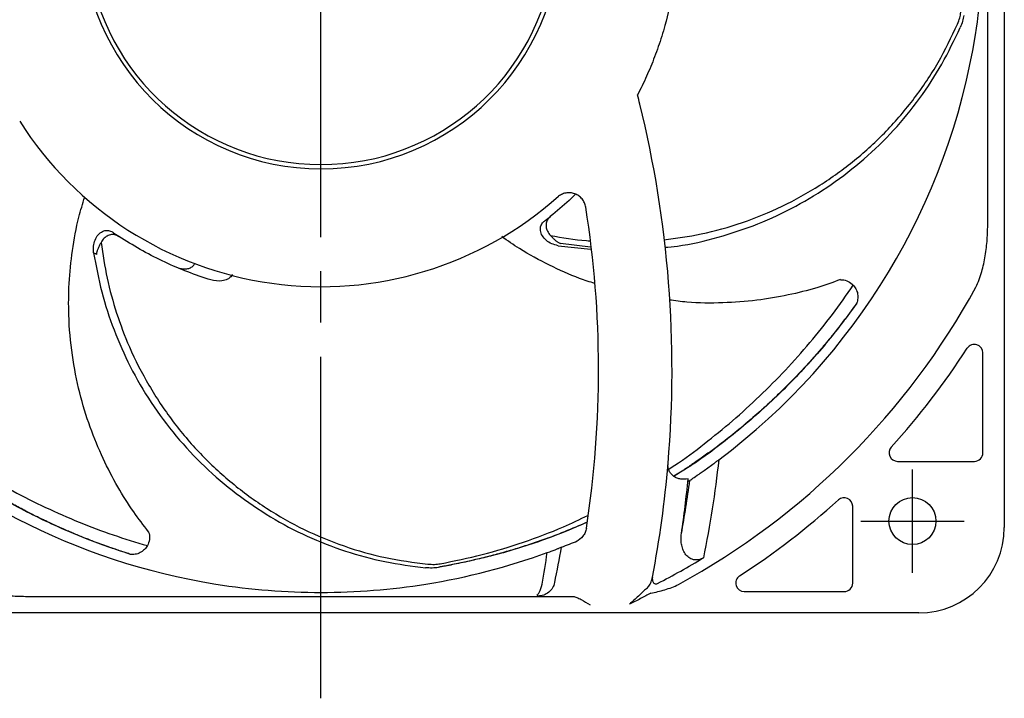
# Model space of a CAD drawing. Header units: millimetres. Extents: x 0 to 594, y 0 to 420.
# Tile 2 of 15: x 92 to 207, y 98 to 178. Entities that reach past the tile are written whole.
import ezdxf

# ---------------------------------------------------------------- set-up
doc = ezdxf.new("R2010")
doc.units = ezdxf.units.MM
doc.linetypes.add('CENTER', pattern=[27, 20, -2, 3, -2])

msp = doc.modelspace()

# ---------------------------------------------------------------- linework, layer by layer
at = {"linetype": 'CENTER', "ltscale": 2}
msp.add_line((127, 98.35), (127, 278.35), dxfattribs=at)
for p, q in [((207, 258.35), (207, 118.35)), ((205.06, 154.01), (205.06, 222.69)), ((154.76, 151.35), (158.59, 150.94)), ((158.56, 151.16), (155.05, 151.59)), ((189.7, 144.58), (189.68, 144.54)), ((204.5, 127.1), (204.5, 138.79)), ((194.5, 126.1), (203.5, 126.1)), ((170.01, 123.76), (170.18, 123.87)), ((189.25, 111.85), (189.25, 120.85)), ((155.17, 116.04), (154.82, 115.91)), ((104.75, 115.2), (104.7, 115.2)), ((140.97, 113.73), (140.72, 113.67)), ((176.56, 110.85), (188.25, 110.85)), ((92.66, 110.29), (156.54, 110.29)), ((197, 108.35), (57, 108.35))]:
    msp.add_line(p, q)
at = {"linetype": 'CENTER', "ltscale": 0.861195}
for p, q in [((196.25, 113.05), (196.25, 125.15)), ((190.2, 119.1), (202.3, 119.1))]:
    msp.add_line(p, q, dxfattribs=at)
at = {"flags": 128}
msp.add_lwpolyline([(154.7, 157.05), (154.78, 157.11), (154.81, 157.15)], dxfattribs=at)
msp.add_circle((196.25, 119.1), 2.75)
for centre, radius, start, end in [((127, 188.35), 28, 91.0232, 88.9768), ((127, 188.35), 77.6, 350.8832, 0), ((127, 188.35), 27.5, 187.1645, 352.8355), ((127, 188.35), 77.6, 189.1168, 260.8832), ((127, 188.35), 77.6, 306.8799, 350.8832), ((37.8, 136.85), 130.3, 13.8053, 14.2958), ((37.8, 136.85), 130.3, 355.151, 13.8053), ((127, 188.35), 41.8, 212.4627, 311.7144), ((37.8, 136.85), 121.7, 351.2174, 8.9886), ((127, 188.35), 87.35, 298.628, 331.372), ((203.5, 138.79), 1, 0, 147.0637), ((127, 188.35), 90.15, 317.7808, 327.0637), ((194.5, 127.1), 1, 137.7808, 270), ((203.5, 127.1), 1, 270, 0), ((37.8, 136.85), 130.3, 349.2492, 355.151), ((37.8, 136.85), 132.8, 351.6789, 354.4663), ((127, 188.35), 90.15, 302.9363, 312.2192), ((188.25, 120.85), 1, 0, 132.2192), ((197, 118.35), 10, 270, 0), ((127, 188.35), 77.6, 291.285, 292.7514), ((127, 188.35), 77.6, 279.1168, 289.9525), ((37.8, 136.85), 119.2, 347.9216, 349.9474), ((127, 188.35), 86.1, 297.2367, 301.3393), ((176.56, 111.85), 1, 122.9363, 270), ((188.25, 111.85), 1, 270, 0), ((127, 188.35), 77.6, 260.8832, 270), ((127, 188.35), 77.6, 270, 279.1168)]:
    msp.add_arc(centre, radius, start, end)
msp.add_ellipse((37.8, -355.88), major_axis=(0, 540.49), ratio=0.4191, start_param=5.752708, end_param=5.753213)
for points, knots in [([(142.56, 227.15), (142.76, 227.07), (143.16, 226.9), (143.75, 226.65), (144.35, 226.38), (144.94, 226.11), (145.54, 225.82), (146.13, 225.52), (146.73, 225.2), (147.32, 224.88), (147.91, 224.54), (148.5, 224.2), (149.09, 223.84), (149.68, 223.46), (151.24, 222.44), (153.77, 220.55), (156.92, 217.64), (159.84, 214.33), (162.27, 210.92), (164.46, 207.06), (166.37, 202.72), (167.66, 198.36), (168.48, 193.98), (168.84, 189.99), (168.78, 185.57), (168.28, 181.32), (167.55, 178.05), (166.9, 175.88), (166.5, 174.66), (166.07, 173.48), (165.61, 172.32), (165.12, 171.19), (164.61, 170.09), (164.25, 169.38), (164.06, 169.02)], [0, 0, 0, 0, 0.0092142, 0.0184956, 0.0278442, 0.0372601, 0.0467433, 0.0562938, 0.0659115, 0.0755965, 0.0853488, 0.0951683, 0.1050552, 0.1150093, 0.1250308, 0.1855704, 0.2500136, 0.3093873, 0.3750055, 0.4296995, 0.5000015, 0.5781251, 0.6249905, 0.6913935, 0.7499846, 0.8147094, 0.8749705, 0.8935978, 0.9119698, 0.9300865, 0.9479478, 0.9655538, 0.9829045, 1, 1, 1, 1]), ([(201.52, 177.31), (201.62, 177.55), (201.8, 178.01), (201.88, 178.46), (201.92, 178.68)], [0, 0, 0, 0, 0.5255364, 1, 1, 1, 1]), ([(202.26, 178.32), (202.22, 178.09), (202.13, 177.63), (201.94, 177.14), (201.84, 176.9)], [0, 0, 0, 0, 0.488256, 1, 1, 1, 1]), ([(167.13, 152.03), (168.6, 152.23), (171.72, 152.65), (176.37, 153.98), (181.03, 155.89), (185.44, 158.34), (189.53, 161.29), (193.26, 164.71), (196.53, 168.55), (199.37, 172.75), (200.8, 175.79), (201.52, 177.31)], [0, 0, 0, 0, 0.099209, 0.211274, 0.323428, 0.436512, 0.548759, 0.66133, 0.774618, 0.887047, 1, 1, 1, 1]), ([(167.25, 151.16), (167.74, 151.2), (169.86, 151.4), (173.54, 152.29), (178.18, 153.82), (182.61, 155.9), (186.77, 158.45), (190.62, 161.43), (194.09, 164.8), (197.14, 168.54), (199.78, 172.56), (201.15, 175.45), (201.84, 176.9)], [0, 0, 0, 0, 0.0333, 0.141539, 0.250115, 0.358342, 0.465891, 0.573765, 0.68129, 0.787421, 0.893877, 1, 1, 1, 1]), ([(106.83, 117.84), (106.23, 118.61), (104.93, 120.3), (103.14, 123.17), (101.42, 126.48), (99.9, 130.15), (98.67, 134.2), (97.81, 138.6), (97.43, 142.9), (97.47, 146.99), (97.87, 150.83), (98.47, 154.22), (99.11, 156.26), (99.35, 157.04)], [0, 0, 0, 0, 0.07027, 0.153463, 0.243126, 0.33861, 0.439834, 0.548014, 0.662075, 0.75121, 0.844324, 0.94132, 1, 1, 1, 1]), ([(156.81, 157.39), (156.56, 157.14), (155.63, 156.21), (154.6, 155.38), (153.85, 154.76)], [0, 0, 0, 0, 0.264965, 1, 1, 1, 1]), ([(158, 155.86), (157.98, 156.04), (157.93, 156.21), (157.78, 156.54), (157.68, 156.69), (157.46, 156.96), (157.32, 157.09), (157.03, 157.29), (156.87, 157.37), (156.54, 157.49), (156.36, 157.53), (156.01, 157.56), (155.83, 157.55), (155.48, 157.48), (155.31, 157.42), (154.99, 157.27), (154.84, 157.17), (154.7, 157.05)], [0, 0, 0, 0, 0.125, 0.125, 0.25, 0.25, 0.375, 0.375, 0.5, 0.5, 0.625, 0.625, 0.75, 0.75, 0.875, 0.875, 1, 1, 1, 1]), ([(153.17, 154.23), (153.19, 154.25), (153.42, 154.42), (153.65, 154.6), (153.85, 154.76)], [0, 0, 0, 0, 0.12284, 1, 1, 1, 1]), ([(153.85, 154.76), (153.72, 154.63), (153.46, 154.38), (153.32, 153.86), (153.37, 153.32), (153.59, 152.87), (153.8, 152.64), (153.86, 152.56)], [0, 0, 0, 0, 0.217662, 0.435234, 0.655748, 0.886254, 1, 1, 1, 1]), ([(154.76, 151.35), (154.51, 151.42), (154, 151.54), (153.35, 151.96), (152.88, 152.5), (152.65, 153.11), (152.71, 153.68), (152.94, 154.04), (153.13, 154.2), (153.17, 154.23)], [0, 0, 0, 0, 0.163229, 0.326181, 0.495709, 0.662914, 0.818809, 0.960888, 1, 1, 1, 1]), ([(203.67, 146.5), (203.95, 147.08), (204.17, 147.69), (204.53, 148.93), (204.66, 149.55), (204.87, 150.81), (204.95, 151.44), (205.04, 152.72), (205.06, 153.36), (205.06, 154.01)], [0, 0, 0, 0, 0.25, 0.25, 0.5, 0.5, 0.75, 0.75, 1, 1, 1, 1]), ([(104.7, 115.2), (103, 115.77), (100.23, 116.7), (96.6, 118.23), (93.67, 119.6), (89.86, 121.59), (85.32, 124.35), (80.22, 128.05), (75.45, 132.16), (70.99, 136.69), (66.93, 141.58), (63.27, 146.76), (61.24, 150.4), (60.22, 152.23)], [0, 0, 0, 0, 0.086263, 0.139947, 0.19375, 0.247428, 0.354845, 0.462254, 0.569657, 0.678475, 0.787882, 0.893665, 1, 1, 1, 1]), ([(100.39, 150.52), (100.37, 150.78), (100.33, 151.3), (100.53, 152.04), (100.9, 152.66), (101.41, 153.06), (101.98, 153.18), (102.39, 153.08), (102.59, 152.95), (102.63, 152.92)], [0, 0, 0, 0, 0.163229, 0.326182, 0.49571, 0.662914, 0.818809, 0.960888, 1, 1, 1, 1]), ([(103.35, 152.44), (103.19, 152.52), (102.87, 152.68), (102.34, 152.66), (101.83, 152.44), (101.47, 152.1), (101.32, 151.83), (101.26, 151.74)], [0, 0, 0, 0, 0.217662, 0.435234, 0.655748, 0.886255, 1, 1, 1, 1]), ([(102.63, 152.92), (102.66, 152.9), (102.9, 152.74), (103.14, 152.58), (103.35, 152.44)], [0, 0, 0, 0, 0.1228409, 1, 1, 1, 1]), ([(113.78, 147.43), (112.87, 147.75), (111.05, 148.37), (108.4, 149.55), (105.82, 150.88), (104.17, 151.92), (103.35, 152.44)], [0, 0, 0, 0, 0.2482947, 0.4965901, 0.7482946, 1, 1, 1, 1]), ([(159.07, 146.92), (158.47, 147.11), (156.65, 147.7), (153.69, 149.06), (150.63, 150.68), (148.85, 151.93), (148.17, 152.41)], [0, 0, 0, 0, 0.1538705, 0.4683027, 0.7958447, 1, 1, 1, 1]), ([(153.86, 152.56), (153.95, 152.47), (154.13, 152.28), (154.37, 152.04), (154.56, 151.89), (154.66, 151.82), (154.71, 151.78), (154.83, 151.7), (154.94, 151.65), (155.05, 151.59)], [0, 0, 0, 0, 0.2498444, 0.4990098, 0.624603, 0.7115052, 0.7367452, 0.7499213, 1, 1, 1, 1]), ([(153.86, 152.56), (155.26, 152.29), (156.79, 152), (158.34, 151.93), (158.47, 151.92)], [0, 0, 0, 0, 0.915563, 1, 1, 1, 1]), ([(104.75, 115.2), (104.55, 115.26), (104.11, 115.4), (103.45, 115.62), (102.77, 115.85), (102.05, 116.1), (101.24, 116.39), (100.45, 116.69), (99.78, 116.95), (99.2, 117.18), (98.62, 117.41), (98.01, 117.66), (97.41, 117.92), (96.77, 118.2), (96.03, 118.53), (95.3, 118.87), (94.69, 119.16), (94.18, 119.4), (93.65, 119.66), (93.06, 119.96), (92.16, 120.42), (91, 121.04), (89.35, 121.96), (87.5, 123.07), (85.52, 124.34), (83.38, 125.8), (81.84, 126.94), (80.77, 127.76), (80.41, 128.04), (80.04, 128.33), (79.67, 128.63), (79.29, 128.94), (78.82, 129.32), (78.15, 129.89), (77.16, 130.74), (76.03, 131.76), (75, 132.73), (74.21, 133.49), (73.51, 134.18), (72.8, 134.92), (71.45, 136.32), (69.63, 138.36), (67.74, 140.67), (66.3, 142.58), (65.22, 144.08), (64.19, 145.59), (63.18, 147.13), (62.16, 148.79), (61.21, 150.41), (60.62, 151.51), (60.35, 152)], [0, 0, 0, 0, 0.010628, 0.023764, 0.035286, 0.046745, 0.062593, 0.078804, 0.089854, 0.098737, 0.110129, 0.121674, 0.131842, 0.143184, 0.15661, 0.172774, 0.18326, 0.190603, 0.201436, 0.212642, 0.224221, 0.252611, 0.278996, 0.319849, 0.361758, 0.398757, 0.451728, 0.459397, 0.467235, 0.475242, 0.483419, 0.491764, 0.500279, 0.514058, 0.536712, 0.566976, 0.591825, 0.608693, 0.623225, 0.641956, 0.660984, 0.722472, 0.781119, 0.812924, 0.84402, 0.874408, 0.905282, 0.937175, 0.972129, 1, 1, 1, 1]), ([(60.7, 152.14), (61.53, 150.67), (63.18, 147.74), (66.07, 143.61), (69.22, 139.72), (72.63, 136.07), (76.27, 132.68), (79.94, 129.68), (83.6, 127.04), (87.19, 124.73), (90.91, 122.61), (94.74, 120.67), (98.68, 118.95), (102.67, 117.43), (105.34, 116.63), (106.68, 116.23)], [0, 0, 0, 0, 0.083716, 0.167362, 0.251055, 0.334494, 0.417802, 0.501178, 0.57257, 0.643898, 0.715198, 0.786417, 0.857783, 0.928617, 1, 1, 1, 1]), ([(101.26, 151.74), (101.2, 151.63), (101.08, 151.4), (100.93, 151.1), (100.84, 150.87), (100.8, 150.76), (100.78, 150.7), (100.75, 150.56), (100.73, 150.43), (100.71, 150.31)], [0, 0, 0, 0, 0.249845, 0.499011, 0.624604, 0.711506, 0.736745, 0.74992, 1, 1, 1, 1]), ([(101.26, 151.74), (101.47, 150.34), (101.89, 147.53), (103.02, 143.44), (104.61, 139.22), (106.78, 134.97), (109.56, 130.77), (112.82, 126.93), (116.52, 123.5), (120.59, 120.52), (124.99, 118.03), (129.66, 116.11), (134.52, 114.7), (137.86, 114.28), (139.53, 114.06)], [0, 0, 0, 0, 0.0734916, 0.1463809, 0.2192777, 0.3061988, 0.3925128, 0.4788956, 0.5659943, 0.6524485, 0.7391524, 0.826408, 0.9130022, 1, 1, 1, 1]), ([(100.39, 150.52), (100.68, 148.98), (101.25, 145.91), (102.71, 141.46), (104.62, 137.11), (107.06, 132.94), (109.98, 129.01), (113.32, 125.43), (117.03, 122.27), (121.05, 119.53), (125.34, 117.26), (129.84, 115.52), (134.47, 114.25), (137.65, 113.84), (139.23, 113.64)], [0, 0, 0, 0, 0.081092, 0.162407, 0.243483, 0.328188, 0.413157, 0.497853, 0.582018, 0.666439, 0.750585, 0.833641, 0.916951, 1, 1, 1, 1]), ([(100.71, 150.31), (100.64, 150.36), (100.53, 150.43), (100.43, 150.5), (100.39, 150.52)], [0, 0, 0, 0, 0.677184, 1, 1, 1, 1]), ([(110.09, 148.84), (110.23, 148.79), (110.59, 148.65), (111.11, 148.61), (111.63, 148.7), (111.98, 148.91), (112.19, 149.14), (112.23, 149.29), (112.24, 149.32)], [0, 0, 0, 0, 0.18067, 0.465314, 0.650348, 0.836778, 0.964933, 1, 1, 1, 1]), ([(116.61, 147.96), (116.61, 147.95), (116.58, 147.84), (116.4, 147.64), (116.01, 147.35), (115.21, 147.16), (114.42, 147.24), (113.89, 147.4), (113.78, 147.43)], [0, 0, 0, 0, 0.002913, 0.096647, 0.237452, 0.468471, 0.887993, 1, 1, 1, 1]), ([(167.71, 125.18), (167.95, 125.33), (169.39, 126.25), (171.89, 128.14), (175.21, 130.82), (178.37, 133.71), (181.4, 136.75), (184.25, 139.97), (186.94, 143.3), (188.52, 145.59), (189.31, 146.74)], [0, 0, 0, 0, 0.027841, 0.166978, 0.305989, 0.444946, 0.583746, 0.722833, 0.860881, 1, 1, 1, 1]), ([(187.83, 147.38), (186.91, 147.05), (184.9, 146.33), (181.62, 145.52), (177.94, 144.89), (173.98, 144.61), (170.54, 144.61), (168.45, 144.9), (167.76, 144.99)], [0, 0, 0, 0, 0.1432533, 0.3128507, 0.4956367, 0.6902915, 0.8966469, 1, 1, 1, 1]), ([(187.83, 147.37), (187.83, 147.37), (187.83, 147.37), (187.84, 147.37), (187.9, 147.37), (188.21, 147.36), (188.77, 147.21), (189.13, 146.9), (189.31, 146.74)], [0, 0, 0, 0, 0.010857, 0.028776, 0.050654, 0.151198, 0.553438, 1, 1, 1, 1]), ([(189.31, 146.74), (189.37, 146.68), (189.48, 146.55), (189.64, 146.3), (189.76, 146.01), (189.84, 145.69), (189.87, 145.37), (189.84, 145.05), (189.78, 144.8), (189.73, 144.65), (189.7, 144.59), (189.7, 144.59), (189.7, 144.58)], [0, 0, 0, 0, 0.122717, 0.24925, 0.372687, 0.497662, 0.6246, 0.752393, 0.878383, 0.938422, 0.968646, 1, 1, 1, 1]), ([(189.68, 144.54), (188.61, 143.1), (186.87, 140.75), (184.3, 137.77), (182.08, 135.41), (179.02, 132.4), (174.98, 128.95), (171.14, 126.05), (168.82, 124.67), (168.3, 124.36)], [0, 0, 0, 0, 0.174894, 0.283736, 0.39282, 0.501649, 0.719435, 0.937201, 1, 1, 1, 1]), ([(189.7, 144.58), (189.58, 144.41), (189.3, 144.03), (188.89, 143.47), (188.47, 142.9), (188.01, 142.29), (187.48, 141.62), (186.95, 140.95), (186.5, 140.4), (186.1, 139.92), (185.7, 139.44), (185.27, 138.94), (184.84, 138.44), (184.38, 137.92), (183.83, 137.32), (183.29, 136.73), (182.82, 136.24), (182.43, 135.83), (182.02, 135.41), (181.55, 134.94), (180.83, 134.22), (179.89, 133.31), (178.5, 132.03), (176.88, 130.61), (175.06, 129.11), (173.01, 127.53), (171.45, 126.42), (170.34, 125.66), (169.96, 125.4), (169.57, 125.14), (169.17, 124.88), (168.75, 124.61), (168.48, 124.44), (168.33, 124.35), (168.33, 124.34)], [0, 0, 0, 0, 0.02124, 0.047492, 0.070518, 0.093417, 0.125088, 0.157485, 0.179568, 0.19732, 0.220085, 0.243158, 0.263479, 0.286145, 0.312976, 0.345279, 0.366235, 0.38091, 0.402558, 0.424953, 0.448094, 0.504829, 0.557557, 0.639199, 0.722953, 0.796892, 0.902753, 0.918078, 0.933742, 0.949744, 0.966084, 0.982762, 0.999779, 1, 1, 1, 1]), ([(169.98, 124.04), (169.69, 123.99), (169.41, 123.98), (168.98, 124.04), (168.84, 124.08), (168.57, 124.18), (168.43, 124.25), (168.2, 124.41), (168.09, 124.51), (167.9, 124.73), (167.82, 124.85), (167.65, 125.25), (167.61, 125.54), (167.63, 125.84)], [0, 0, 0, 0, 0.25, 0.25, 0.375, 0.375, 0.5, 0.5, 0.625, 0.625, 0.75, 0.75, 1, 1, 1, 1]), ([(170.18, 123.87), (170.19, 123.88), (170.23, 123.91), (170.36, 123.99), (170.44, 124.05), (170.73, 124.24), (170.98, 124.41), (171.42, 124.72), (171.58, 124.83), (171.92, 125.07), (172.09, 125.2), (172.48, 125.47), (172.68, 125.62), (173, 125.86), (173.12, 125.94), (173.34, 126.11), (173.45, 126.19), (173.57, 126.28)], [0, 0, 0, 0, 0.125, 0.125, 0.25, 0.25, 0.5, 0.5, 0.625, 0.625, 0.75, 0.75, 0.875, 0.875, 0.9375, 0.9375, 1, 1, 1, 1]), ([(170.01, 123.76), (170, 123.75), (169.99, 123.78), (169.98, 123.88), (169.98, 123.96), (169.98, 124.04)], [0, 0, 0, 0, 0.5, 0.5, 1, 1, 1, 1]), ([(158.16, 118.95), (156.39, 118.21), (152.72, 116.68), (146.85, 114.9), (142.77, 114.08), (140.72, 113.67)], [0, 0, 0, 0, 0.315805, 0.657013, 1, 1, 1, 1]), ([(140.95, 114.11), (142.6, 114.44), (145.9, 115.1), (150.72, 116.59), (154.85, 118.13), (157.3, 119.31), (158.26, 119.77)], [0, 0, 0, 0, 0.2751836, 0.5501393, 0.8252497, 1, 1, 1, 1]), ([(158.16, 118.97), (157.7, 118.76), (156.18, 118.08), (154.03, 117.26), (151.77, 116.47), (150.01, 115.91), (148.26, 115.39), (146.48, 114.92), (144.59, 114.46), (142.75, 114.06), (141.52, 113.83), (140.97, 113.73)], [0, 0, 0, 0, 0.086257, 0.279347, 0.384064, 0.486446, 0.586496, 0.688147, 0.793153, 0.908236, 1, 1, 1, 1]), ([(106.82, 117.83), (106.82, 117.83), (106.82, 117.84), (106.82, 117.83), (106.84, 117.77), (106.93, 117.47), (106.96, 116.89), (106.78, 116.46), (106.68, 116.23)], [0, 0, 0, 0, 0.010857, 0.028775, 0.050655, 0.151198, 0.553438, 1, 1, 1, 1]), ([(158.07, 118.27), (158.05, 118.1), (158, 117.93), (157.86, 117.62), (157.78, 117.47), (157.46, 117.07), (157.18, 116.86), (156.87, 116.73)], [0, 0, 0, 0, 0.25, 0.25, 0.5, 0.5, 1, 1, 1, 1]), ([(171.78, 114.81), (171.61, 114.7), (171.42, 114.62), (171.12, 114.56), (171.02, 114.55), (170.81, 114.55), (170.71, 114.56), (170.41, 114.63), (170.22, 114.72), (169.9, 114.96), (169.76, 115.12), (169.53, 115.45), (169.43, 115.64), (169.29, 116.02), (169.24, 116.21), (169.17, 116.62), (169.16, 116.82), (169.16, 117.23), (169.17, 117.43), (169.2, 117.63)], [0, 0, 0, 0, 0.125, 0.125, 0.1875, 0.1875, 0.25, 0.25, 0.375, 0.375, 0.5, 0.5, 0.625, 0.625, 0.75, 0.75, 0.875, 0.875, 1, 1, 1, 1]), ([(106.68, 116.23), (106.64, 116.16), (106.55, 116.01), (106.36, 115.78), (106.12, 115.58), (105.85, 115.4), (105.55, 115.28), (105.24, 115.2), (104.98, 115.19), (104.83, 115.19), (104.76, 115.2), (104.75, 115.2), (104.75, 115.2)], [0, 0, 0, 0, 0.122717, 0.249251, 0.372688, 0.497663, 0.6246, 0.752393, 0.878383, 0.938422, 0.968646, 1, 1, 1, 1]), ([(153.48, 115.41), (153.58, 115.45), (153.69, 115.48), (153.89, 115.56), (153.98, 115.59), (154.16, 115.66), (154.24, 115.69), (154.39, 115.74), (154.45, 115.77), (154.61, 115.83), (154.69, 115.86), (154.79, 115.9), (154.81, 115.91), (154.82, 115.91)], [0, 0, 0, 0, 0.125, 0.125, 0.25, 0.25, 0.375, 0.375, 0.5, 0.5, 0.75, 0.75, 1, 1, 1, 1]), ([(140.72, 113.67), (140.49, 113.64), (140.02, 113.58), (139.5, 113.62), (139.23, 113.64)], [0, 0, 0, 0, 0.4882552, 1, 1, 1, 1]), ([(139.53, 114.06), (139.79, 114.05), (140.29, 114.01), (140.74, 114.08), (140.95, 114.11)], [0, 0, 0, 0, 0.525537, 1, 1, 1, 1]), ([(154.36, 111.91), (154.31, 111.68), (154.23, 111.47), (153.99, 111.08), (153.84, 110.91), (153.49, 110.63), (153.29, 110.52), (152.86, 110.37), (152.63, 110.33), (152.41, 110.33)], [0, 0, 0, 0, 0.25, 0.25, 0.5, 0.5, 0.75, 0.75, 1, 1, 1, 1]), ([(165.11, 111.19), (165.26, 111.31), (165.38, 111.45), (165.57, 111.77), (165.65, 111.95), (165.71, 112.14)], [0, 0, 0, 0, 0.5, 0.5, 1, 1, 1, 1]), ([(165.81, 112.54), (165.79, 112.44), (165.79, 112.34), (165.81, 112.14), (165.83, 112.04), (165.91, 111.9), (165.94, 111.86), (166.01, 111.8), (166.06, 111.77), (166.16, 111.74), (166.21, 111.74), (166.31, 111.75), (166.36, 111.77), (166.41, 111.79)], [0, 0, 0, 0, 0.25, 0.25, 0.5, 0.5, 0.625, 0.625, 0.75, 0.75, 0.875, 0.875, 1, 1, 1, 1]), ([(85.15, 111.68), (85.73, 111.4), (86.34, 111.18), (87.58, 110.82), (88.2, 110.69), (89.46, 110.48), (90.09, 110.4), (91.37, 110.31), (92.01, 110.29), (92.66, 110.29)], [0, 0, 0, 0, 0.25, 0.25, 0.5, 0.5, 0.75, 0.75, 1, 1, 1, 1]), ([(152.31, 110.46), (152.35, 110.48), (152.39, 110.51), (152.48, 110.63), (152.53, 110.71), (152.69, 111.03), (152.79, 111.33), (152.9, 111.73)], [0, 0, 0, 0, 0.25, 0.25, 0.5, 0.5, 1, 1, 1, 1]), ([(165.11, 111.19), (164.97, 111.07), (164.81, 110.93), (164.49, 110.63), (164.33, 110.47), (163.99, 110.16), (163.82, 110), (163.47, 109.68), (163.3, 109.51), (163.12, 109.36)], [0, 0, 0, 0, 0.25, 0.25, 0.5, 0.5, 0.75, 0.75, 1, 1, 1, 1]), ([(165.6, 110.66), (165.41, 110.57), (165.22, 110.46), (164.81, 110.24), (164.61, 110.13), (164.19, 109.91), (163.98, 109.8), (163.55, 109.57), (163.34, 109.46), (163.12, 109.36)], [0, 0, 0, 0, 0.25, 0.25, 0.5, 0.5, 0.75, 0.75, 1, 1, 1, 1]), ([(165.6, 110.66), (166.16, 110.77), (166.71, 110.9), (167.8, 111.23), (168.34, 111.43), (168.85, 111.68)], [0, 0, 0, 0, 0.5, 0.5, 1, 1, 1, 1]), ([(156.54, 110.29), (156.66, 110.28), (156.81, 110.23), (157.12, 110.1), (157.29, 110.01), (157.8, 109.73), (158.17, 109.51), (158.52, 109.29)], [0, 0, 0, 0, 0.25, 0.25, 0.5, 0.5, 1, 1, 1, 1])]:
    msp.add_open_spline(points, degree=3, knots=knots)
for points in [[(158, 155.86), (158, 155.86), (158, 155.86), (158, 155.86)], [(173.57, 126.28), (173.14, 122.42), (172.54, 118.6), (171.78, 114.81)], [(169.2, 117.63), (169.58, 119.7), (169.9, 121.78), (170.18, 123.87)], [(158.07, 118.27), (158.07, 118.27), (158.07, 118.27), (158.07, 118.27)], [(152.9, 111.73), (153.11, 112.95), (153.31, 114.18), (153.48, 115.41)], [(165.71, 112.14), (165.75, 112.27), (165.79, 112.41), (165.81, 112.54)]]:
    msp.add_open_spline(points, degree=3)

doc.saveas('drawing.dxf')
